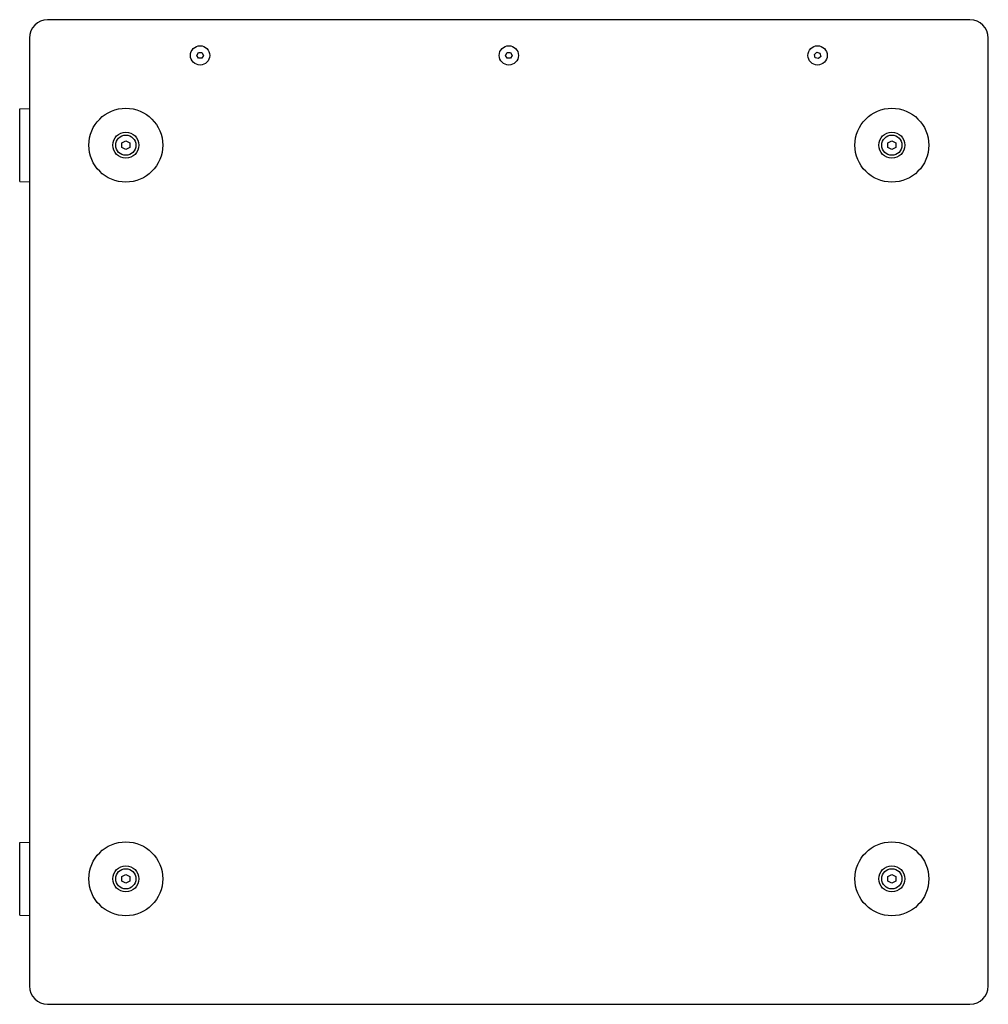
# Model space of a CAD drawing. Extents: x 214 to 2899, y -429 to 1714.
# Tile 11 of 12: x 971 to 1473, y 1204 to 1714. Entities that reach past the tile are written whole.
import ezdxf

# ---------------------------------------------------------------- set-up
doc = ezdxf.new("R2010")
doc.units = 0
doc.linetypes.add('Durchgehend', pattern=[0])
doc.layers.add('KF_PASSIO_SUB_12_BOTTOM', color=7, linetype='Durchgehend', lineweight=25)

# ---------------------------------------------------------------- blocks, each defined once
blk = doc.blocks.new('KF_PASSIO_SUB_12_BOTTOM')
at = {"layer": 'KF_PASSIO_SUB_12_BOTTOM'}
for p, q in [((239, 0), (-239, 0)), ((-248.5, -9.5), (-248.5, -500.5)), ((248.5, -500.5), (248.5, -9.5)), ((-161.73, -18.5), (-160.87, -17)), ((-160.87, -20), (-161.73, -18.5)), ((-160.87, -17), (-159.13, -17)), ((-159.13, -20), (-160.87, -20)), ((-159.13, -17), (-158.27, -18.5)), ((-158.27, -18.5), (-159.13, -20)), ((-1.73, -18.5), (-0.87, -17)), ((-0.87, -20), (-1.73, -18.5)), ((-0.87, -17), (0.87, -17)), ((0.87, -20), (-0.87, -20)), ((0.87, -17), (1.73, -18.5)), ((1.73, -18.5), (0.87, -20)), ((158.34, -18.02), (159.59, -16.82)), ((158.75, -19.7), (158.34, -18.02)), ((160.41, -20.18), (158.75, -19.7)), ((159.59, -16.82), (161.25, -17.3)), ((161.66, -18.98), (160.41, -20.18)), ((161.25, -17.3), (161.66, -18.98)), ((-253.5, -46.2), (-248.5, -46.03)), ((-253.5, -83.8), (-253.5, -46.2)), ((-200.5, -63.85), (-198.5, -62.69)), ((-200.5, -66.15), (-200.5, -63.85)), ((-198.5, -67.31), (-200.5, -66.15)), ((-198.5, -62.69), (-196.5, -63.85)), ((-196.5, -66.15), (-198.5, -67.31)), ((-196.5, -63.85), (-196.5, -66.15)), ((196.5, -63.85), (198.5, -62.69)), ((196.5, -66.15), (196.5, -63.85)), ((198.5, -67.31), (196.5, -66.15)), ((198.5, -62.69), (200.5, -63.85)), ((200.5, -66.15), (198.5, -67.31)), ((200.5, -63.85), (200.5, -66.15)), ((-253.5, -83.8), (-248.5, -83.97)), ((-253.5, -426.2), (-248.5, -426.03)), ((-253.5, -463.8), (-253.5, -426.2)), ((-200.5, -443.85), (-198.5, -442.69)), ((-198.5, -442.69), (-196.5, -443.85)), ((196.5, -443.85), (198.5, -442.69)), ((198.5, -442.69), (200.5, -443.85)), ((-200.5, -446.15), (-200.5, -443.85)), ((-198.5, -447.31), (-200.5, -446.15)), ((-196.5, -446.15), (-198.5, -447.31)), ((-196.5, -443.85), (-196.5, -446.15)), ((196.5, -446.15), (196.5, -443.85)), ((198.5, -447.31), (196.5, -446.15)), ((200.5, -446.15), (198.5, -447.31)), ((200.5, -443.85), (200.5, -446.15)), ((-253.5, -463.8), (-248.5, -463.97)), ((-239, -510), (239, -510))]:
    blk.add_line(p, q, dxfattribs=at)
for centre, radius in [((-160, -18.5), 5), ((0, -18.5), 5), ((160, -18.5), 5), ((-198.5, -65), 19.15), ((198.5, -65), 19.15), ((-198.5, -65), 6.75), ((-198.5, -65), 5.25), ((198.5, -65), 6.75), ((198.5, -65), 5.25), ((-198.5, -445), 19.15), ((198.5, -445), 19.15), ((-198.5, -445), 6.75), ((198.5, -445), 6.75), ((-198.5, -445), 5.25), ((198.5, -445), 5.25)]:
    blk.add_circle(centre, radius, dxfattribs=at)
for centre, start, end in [((-239, -9.5), 90, 180), ((239, -9.5), 0, 90), ((-239, -500.5), 180, 270), ((239, -500.5), 270, 0)]:
    blk.add_arc(centre, 9.5, start, end, dxfattribs=at)

msp = doc.modelspace()

# ---------------------------------------------------------------- block references
at = {"layer": 'KF_PASSIO_SUB_12_BOTTOM'}
msp.add_blockref('KF_PASSIO_SUB_12_BOTTOM', (1224.98, 1714.12), dxfattribs=at)

doc.saveas('drawing.dxf')
